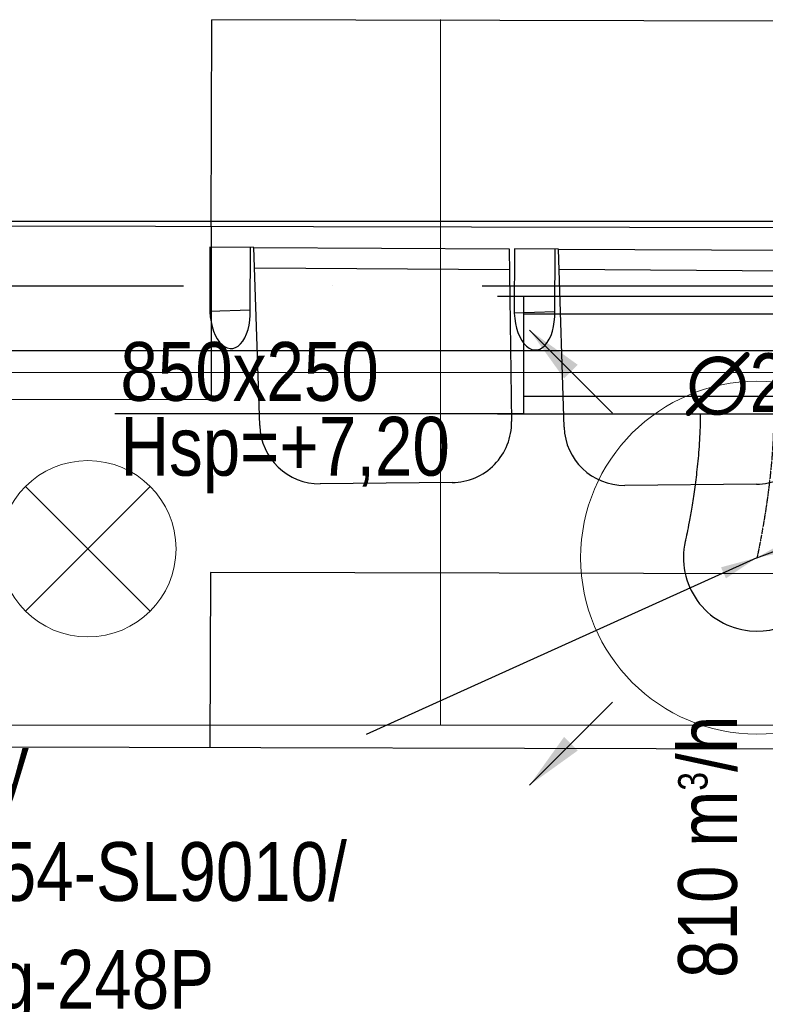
# Model space of a CAD drawing. Header units: millimetres. Extents: x -32221 to 212500, y 31663 to 93766.
# Tile 72 of 256: x 17334 to 18603, y 51638 to 53313. Entities that reach past the tile are written whole.
import ezdxf

# ---------------------------------------------------------------- set-up
doc = ezdxf.new("R2010")
doc.units = ezdxf.units.MM
doc.linetypes.add('DASHDOT', pattern=[1, 0.5, -0.25, 0, -0.25])
doc.linetypes.add('DASHDOTX2', pattern=[50.8, 25.4, -12.7, 0, -12.7])
doc.layers.get('0').update_dxf_attribs({"color": 251})
for name, color, linetype in [('FLUID-N', 251, 'Continuous'), ('FLUID-N-100-ARRGR', 251, 'Continuous'), ('FLUID-N-100-INF', 251, 'Continuous'), ('FLUID-N-100-NUM', 251, 'Continuous'), ('FLUID-N-SYM', 251, 'Continuous'), ('FLUID-W-100-DIM', 251, 'Continuous'), ('osie', 251, 'Continuous'), ('Sciany', 251, 'Continuous'), ('Wyposazenie', 251, 'Continuous')]:
    doc.layers.add(name, color=color, linetype=linetype)
for name, color, linetype, lineweight in [('kasetony', 251, 'Continuous', 5), ('lampy', 251, 'Continuous', 9), ('Nawiewniki', 251, 'Continuous', 20)]:
    doc.layers.add(name, color=color, linetype=linetype, lineweight=lineweight)
doc.styles.add('FDBES', font='simplex.shx')
doc.styles.get("Standard").update_dxf_attribs({"font": 'ARIALN.TTF'})
doc.linetypes.add('ZIGZAG', pattern='A,0.0001,-0.2,[131,ltypeshp.shx,S=0.2,R=0,X=-0.2,Y=0],-0.4,[131,ltypeshp.shx,S=0.2,R=180,X=0.2,Y=0],-0.2', length=0.8001)
doc.dimstyles.new('FDBES', dxfattribs={"dimscale": 50, "dimtxt": 4, "dimasz": 2.5, "dimexe": 0.8, "dimexo": 2, "dimgap": 1, "dimtad": 1, "dimdsep": 46, "dimtxsty": 'FDBES', "dimcen": 2.5, "dimclrd": 4, "dimclre": 5, "dimadec": 0, "dimazin": 0, "dimtfac": 1, "dimtmove": 0, "dimatfit": 3, "dimfxl": 1, "dimarcsym": 0})

# ---------------------------------------------------------------- blocks, each defined once
blk = doc.blocks.new('*U375')
at = {"color": 14, "linetype": 'Continuous', "lineweight": -2}
for p, q in [((-100, -470), (-100, 470)), ((100, -470), (100, 470))]:
    blk.add_line(p, q, dxfattribs=at)
at = {"color": 0, "linetype": 'ByBlock', "lineweight": -2}
for p, q in [((-100, 425), (100, 425)), ((-100, -425), (100, -425))]:
    blk.add_line(p, q, dxfattribs=at)
at = {"color": 5, "linetype": 'Continuous', "lineweight": -3}
for p, q in [((-70, -425), (-70, 425)), ((70, -425), (70, 425))]:
    blk.add_line(p, q, dxfattribs=at)
blk = doc.blocks.new('*U376')
at = {"color": 14, "linetype": 'Continuous', "lineweight": -2}
for p, q in [((-50, 125), (-50, 0)), ((-50, 0), (-50, -125))]:
    blk.add_line(p, q, dxfattribs=at)
at = {"layer": 'FLUID-N-SYM', "color": 2, "linetype": 'DASHDOT', "lineweight": -3}
blk.add_line((-50, 0), (50, 0), dxfattribs=at)
blk = doc.blocks.new('*U389')
at = {"color": 14, "linetype": 'Continuous', "lineweight": -2}
for p, q in [((0, 244.6, -96.5), (0, 244.6, 28.5)), ((0, 244.6, 28.5), (0, 244.6, 153.5))]:
    blk.add_line(p, q, dxfattribs=at)
at = {"color": 14, "linetype": 'Continuous', "lineweight": -2, "extrusion": (-1, -8.97163e-18, -1.44104e-16)}
blk.add_ellipse((0, 0), major_axis=(0, 27.6, -121.9), ratio=1, start_param=0, end_param=1.690905, dxfattribs=at)
at = {"color": 14, "linetype": 'Continuous', "lineweight": -2, "extrusion": (-1, -1.81765e-16, -2.02435e-16)}
blk.add_ellipse((0, 0), major_axis=(0, -124.3, -12.8), ratio=1, start_param=0, end_param=1.450688, dxfattribs=at)
at = {"color": 20, "linetype": 'ZIGZAG', "lineweight": -2, "ltscale": 50}
for points, knots in [([(0, 244.6, 153.5), (0, 236, 153.4), (0, 218.7, 153.3), (0, 184.7, 151.9), (0, 144, 148.9), (0, 99.8, 143.9), (0, 60.5, 138.3), (0, 26.3, 132.6), (0, -1.8, 127.3), (0, -18.1, 124), (0, -25.8, 122.3), (0, -27.1, 122), (0, -27.6, 121.9)], [0, 0, 0, 0, 25.899921, 51.799843, 103.599686, 155.399528, 207.199371, 258.999214, 310.799057, 362.5989, 388.498821, 414.398743, 414.398743, 414.398743, 414.398743]), ([(0, 244.6, -96.5), (0, 237, -96.6), (0, 221.7, -96.7), (0, 192.3, -98.1), (0, 158.6, -100.9), (0, 123.2, -105.2), (0, 92.4, -109.8), (0, 65.9, -114.3), (0, 44.9, -118.3), (0, 33.4, -120.7), (0, 28.2, -121.8), (0, 27.7, -121.9), (0, 27.5, -121.9)], [0, 0, 0, 0, 22.864781, 45.729562, 91.459124, 137.188687, 182.918249, 228.647811, 274.377373, 320.106935, 342.971716, 365.836497, 365.836497, 365.836497, 365.836497])]:
    blk.add_open_spline(points, degree=3, knots=knots, dxfattribs=at)
at = {"layer": 'FLUID-N-SYM', "color": 2, "linetype": 'DASHDOT', "lineweight": -3}
blk.add_open_spline([(0, 244.6, 28.5), (0, 181, 28.5), (0, 60.8, 13.8), (0, 0), (0, 0)], degree=3, knots=[0, 0, 0, 0, 190.902154, 383.249977, 383.249977, 383.249977, 383.249977], dxfattribs=at)
blk = doc.blocks.new('*U31')
at = {"color": 0, "insert": (-1385.1, -626.2), "char_height": 100, "width": 1600, "attachment_point": 5, "line_spacing_factor": 1.1}
blk.add_mtext('Smay\\PNS8-R1-Z-625-54-SL9010/ SRt-s-300-g-248P\\P625', dxfattribs=at)
blk.add_mtext('Smay\\PNS8-R1-Z-625-54-SL9010/ SRt-s-300-g-248P\\P625', dxfattribs=at)
blk.add_mtext('Smay\\PNS8-R1-Z-625-54-SL9010/ SRt-s-300-g-248P\\P625', dxfattribs=at)
blk.add_mtext('Smay\\PNS8-R1-Z-625-54-SL9010/ SRt-s-300-g-248P\\P625', dxfattribs=at)
blk.add_mtext('Smay\\PNS8-R1-Z-625-54-SL9010/ SRt-s-300-g-248P\\P625', dxfattribs=at)
blk.add_mtext('Smay\\PNS8-R1-Z-625-54-SL9010/ SRt-s-300-g-248P\\P625', dxfattribs=at)
blk.add_mtext('Smay\\PNS8-R1-Z-625-54-SL9010/ SRt-s-300-g-248P\\P625', dxfattribs=at)
blk.add_mtext('Smay\\PNS8-R1-Z-625-54-SL9010/ SRt-s-300-g-248P\\P625', dxfattribs=at)
blk.add_mtext('Smay\\PNS8-R1-Z-625-54-SL9010/ SRt-s-300-g-248P\\P625', dxfattribs=at)
blk.add_mtext('Smay\\PNS8-R1-Z-625-54-SL9010/ SRt-s-300-g-248P\\P625', dxfattribs=at)
blk.add_mtext('Smay\\PNS8-R1-Z-625-54-SL9010/ SRt-s-300-g-248P\\P625', dxfattribs=at)
blk.add_mtext('Smay\\PNS8-R1-Z-625-54-SL9010/ SRt-s-300-g-248P\\P625', dxfattribs=at)
blk.add_mtext('Smay\\PNS8-R1-Z-625-54-SL9010/ SRt-s-300-g-248P\\P625', dxfattribs=at)
blk.add_mtext('Smay\\PNS8-R1-Z-625-54-SL9010/ SRt-s-300-g-248P\\P625', dxfattribs=at)
blk.add_mtext('Smay\\PNS8-R1-Z-625-54-SL9010/ SRt-s-300-g-248P\\P625', dxfattribs=at)
blk.add_mtext('Smay\\PNS8-R1-Z-625-54-SL9010/ SRt-s-300-g-248P\\P625', dxfattribs=at)
blk.add_mtext('Smay\\PNS8-R1-Z-625-54-SL9010/ SRt-s-300-g-248P\\P625', dxfattribs=at)
blk.add_mtext('Smay\\PNS8-R1-Z-625-54-SL9010/ SRt-s-300-g-248P\\P625', dxfattribs=at)
blk.add_mtext('Smay\\PNS8-R1-Z-625-54-SL9010/ SRt-s-300-g-248P\\P625', dxfattribs=at)
blk.add_mtext('Smay\\PNS8-R1-Z-625-54-SL9010/ SRt-s-300-g-248P\\P625', dxfattribs=at)
blk.add_mtext('Smay\\PNS8-R1-Z-625-54-SL9010/ SRt-s-300-g-248P\\P625', dxfattribs=at)
blk.add_mtext('Smay\\PNS8-R1-Z-625-54-SL9010/ SRt-s-300-g-248P\\P625', dxfattribs=at)
blk.add_mtext('Smay\\PNS8-R1-Z-625-54-SL9010/ SRt-s-300-g-248P\\P625', dxfattribs=at)
blk.add_mtext('Smay\\PNS8-R1-Z-625-54-SL9010/ SRt-s-300-g-248P\\P625', dxfattribs=at)
blk.add_mtext('Smay\\PNS8-R1-Z-625-54-SL9010/ SRt-s-300-g-248P\\P625', dxfattribs=at)
blk.add_mtext('Smay\\PNS8-R1-Z-625-54-SL9010/ SRt-s-300-g-248P\\P625', dxfattribs=at)
blk.add_mtext('Smay\\PNS8-R1-Z-625-54-SL9010/ SRt-s-300-g-248P\\P625', dxfattribs=at)
blk.add_mtext('Smay\\PNS8-R1-Z-625-54-SL9010/ SRt-s-300-g-248P\\P625', dxfattribs=at)
blk.add_mtext('Smay\\PNS8-R1-Z-625-54-SL9010/ SRt-s-300-g-248P\\P625', dxfattribs=at)
blk.add_mtext('Smay\\PNS8-R1-Z-625-54-SL9010/ SRt-s-300-g-248P\\P625', dxfattribs=at)
blk.add_mtext('Smay\\PNS8-R1-Z-625-54-SL9010/ SRt-s-300-g-248P\\P625', dxfattribs=at)
blk.add_mtext('Smay\\PNS8-R1-Z-625-54-SL9010/ SRt-s-300-g-248P\\P625', dxfattribs=at)
blk.add_mtext('Smay\\PNS8-R1-Z-625-54-SL9010/ SRt-s-300-g-248P\\P625', dxfattribs=at)
blk.add_mtext('Smay\\PNS8-R1-Z-625-54-SL9010/ SRt-s-300-g-248P\\P625', dxfattribs=at)
blk.add_mtext('Smay\\PNS8-R1-Z-625-54-SL9010/ SRt-s-300-g-248P\\P625', dxfattribs=at)
blk.add_mtext('Smay\\PNS8-R1-Z-625-54-SL9010/ SRt-s-300-g-248P\\P625', dxfattribs=at)
blk.add_mtext('Smay\\PNS8-R1-Z-625-54-SL9010/ SRt-s-300-g-248P\\P625', dxfattribs=at)
blk.add_mtext('Smay\\PNS8-R1-Z-625-54-SL9010/ SRt-s-300-g-248P\\P625', dxfattribs=at)
blk.add_mtext('Smay\\PNS8-R1-Z-625-54-SL9010/ SRt-s-300-g-248P\\P625', dxfattribs=at)
blk.add_mtext('Smay\\PNS8-R1-Z-625-54-SL9010/ SRt-s-300-g-248P\\P625', dxfattribs=at)
blk.add_mtext('Smay\\PNS8-R1-Z-625-54-SL9010/ SRt-s-300-g-248P\\P625', dxfattribs=at)
blk.add_mtext('Smay\\PNS8-R1-Z-625-54-SL9010/ SRt-s-300-g-248P\\P625', dxfattribs=at)
blk.add_mtext('Smay\\PNS8-R1-Z-625-54-SL9010/ SRt-s-300-g-248P\\P625', dxfattribs=at)
blk.add_mtext('Smay\\PNS8-R1-Z-625-54-SL9010/ SRt-s-300-g-248P\\P625', dxfattribs=at)
blk.add_mtext('Smay\\PNS8-R1-Z-625-54-SL9010/ SRt-s-300-g-248P\\P625', dxfattribs=at)
blk.add_mtext('Smay\\PNS8-R1-Z-625-54-SL9010/ SRt-s-300-g-248P\\P625', dxfattribs=at)
blk.add_mtext('Smay\\PNS8-R1-Z-625-54-SL9010/ SRt-s-300-g-248P\\P625', dxfattribs=at)
blk.add_mtext('Smay\\PNS8-R1-Z-625-54-SL9010/ SRt-s-300-g-248P\\P625', dxfattribs=at)
blk.add_mtext('Smay\\PNS8-R1-Z-625-54-SL9010/ SRt-s-300-g-248P\\P625', dxfattribs=at)
blk.add_mtext('Smay\\PNS8-R1-Z-625-54-SL9010/ SRt-s-300-g-248P\\P625', dxfattribs=at)
blk.add_mtext('Smay\\PNS8-R1-Z-625-54-SL9010/ SRt-s-300-g-248P\\P625', dxfattribs=at)
blk.add_mtext('Smay\\PNS8-R1-Z-625-54-SL9010/ SRt-s-300-g-248P\\P625', dxfattribs=at)
blk.add_mtext('Smay\\PNS8-R1-Z-625-54-SL9010/ SRt-s-300-g-248P\\P625', dxfattribs=at)
blk.add_mtext('Smay\\PNS8-R1-Z-625-54-SL9010/ SRt-s-300-g-248P\\P625', dxfattribs=at)
blk.add_mtext('Smay\\PNS8-R1-Z-625-54-SL9010/ SRt-s-300-g-248P\\P625', dxfattribs=at)
blk.add_mtext('Smay\\PNS8-R1-Z-625-54-SL9010/ SRt-s-300-g-248P\\P625', dxfattribs=at)
at = {"color": 0}
blk.add_leader([(0, 0), (-664.7, -300.5)], dimstyle='FDBES', override={"dimscale": 25, "dimclrd": 0, "dimclre": 0}, dxfattribs=at)
blk.add_leader([(0, 0), (-664.7, -300.5)], dimstyle='FDBES', override={"dimscale": 25, "dimclrd": 0, "dimclre": 0}, dxfattribs=at)
blk.add_leader([(0, 0), (-664.7, -300.5)], dimstyle='FDBES', override={"dimscale": 25, "dimclrd": 0, "dimclre": 0}, dxfattribs=at)
blk.add_leader([(0, 0), (-664.7, -300.5)], dimstyle='FDBES', override={"dimscale": 25, "dimclrd": 0, "dimclre": 0}, dxfattribs=at)
blk.add_leader([(0, 0), (-664.7, -300.5)], dimstyle='FDBES', override={"dimscale": 25, "dimclrd": 0, "dimclre": 0}, dxfattribs=at)
blk.add_leader([(0, 0), (-664.7, -300.5)], dimstyle='FDBES', override={"dimscale": 25, "dimclrd": 0, "dimclre": 0}, dxfattribs=at)
blk.add_leader([(0, 0), (-664.7, -300.5)], dimstyle='FDBES', override={"dimscale": 25, "dimclrd": 0, "dimclre": 0}, dxfattribs=at)
blk.add_leader([(0, 0), (-664.7, -300.5)], dimstyle='FDBES', override={"dimscale": 25, "dimclrd": 0, "dimclre": 0}, dxfattribs=at)
blk.add_leader([(0, 0), (-664.7, -300.5)], dimstyle='FDBES', override={"dimscale": 25, "dimclrd": 0, "dimclre": 0}, dxfattribs=at)
blk.add_leader([(0, 0), (-664.7, -300.5)], dimstyle='FDBES', override={"dimscale": 25, "dimclrd": 0, "dimclre": 0}, dxfattribs=at)
blk.add_leader([(0, 0), (-664.7, -300.5)], dimstyle='FDBES', override={"dimscale": 25, "dimclrd": 0, "dimclre": 0}, dxfattribs=at)
blk.add_leader([(0, 0), (-664.7, -300.5)], dimstyle='FDBES', override={"dimscale": 25, "dimclrd": 0, "dimclre": 0}, dxfattribs=at)
blk.add_leader([(0, 0), (-664.7, -300.5)], dimstyle='FDBES', override={"dimscale": 25, "dimclrd": 0, "dimclre": 0}, dxfattribs=at)
blk.add_leader([(0, 0), (-664.7, -300.5)], dimstyle='FDBES', override={"dimscale": 25, "dimclrd": 0, "dimclre": 0}, dxfattribs=at)
blk.add_leader([(0, 0), (-664.7, -300.5)], dimstyle='FDBES', override={"dimscale": 25, "dimclrd": 0, "dimclre": 0}, dxfattribs=at)
blk.add_leader([(0, 0), (-664.7, -300.5)], dimstyle='FDBES', override={"dimscale": 25, "dimclrd": 0, "dimclre": 0}, dxfattribs=at)
blk.add_leader([(0, 0), (-664.7, -300.5)], dimstyle='FDBES', override={"dimscale": 25, "dimclrd": 0, "dimclre": 0}, dxfattribs=at)
blk.add_leader([(0, 0), (-664.7, -300.5)], dimstyle='FDBES', override={"dimscale": 25, "dimclrd": 0, "dimclre": 0}, dxfattribs=at)
blk.add_leader([(0, 0), (-664.7, -300.5)], dimstyle='FDBES', override={"dimscale": 25, "dimclrd": 0, "dimclre": 0}, dxfattribs=at)
blk.add_leader([(0, 0), (-664.7, -300.5)], dimstyle='FDBES', override={"dimscale": 25, "dimclrd": 0, "dimclre": 0}, dxfattribs=at)
blk.add_leader([(0, 0), (-664.7, -300.5)], dimstyle='FDBES', override={"dimscale": 25, "dimclrd": 0, "dimclre": 0}, dxfattribs=at)
blk.add_leader([(0, 0), (-664.7, -300.5)], dimstyle='FDBES', override={"dimscale": 25, "dimclrd": 0, "dimclre": 0}, dxfattribs=at)
blk.add_leader([(0, 0), (-664.7, -300.5)], dimstyle='FDBES', override={"dimscale": 25, "dimclrd": 0, "dimclre": 0}, dxfattribs=at)
blk.add_leader([(0, 0), (-664.7, -300.5)], dimstyle='FDBES', override={"dimscale": 25, "dimclrd": 0, "dimclre": 0}, dxfattribs=at)
blk.add_leader([(0, 0), (-664.7, -300.5)], dimstyle='FDBES', override={"dimscale": 25, "dimclrd": 0, "dimclre": 0}, dxfattribs=at)
blk.add_leader([(0, 0), (-664.7, -300.5)], dimstyle='FDBES', override={"dimscale": 25, "dimclrd": 0, "dimclre": 0}, dxfattribs=at)
blk.add_leader([(0, 0), (-664.7, -300.5)], dimstyle='FDBES', override={"dimscale": 25, "dimclrd": 0, "dimclre": 0}, dxfattribs=at)
blk.add_leader([(0, 0), (-664.7, -300.5)], dimstyle='FDBES', override={"dimscale": 25, "dimclrd": 0, "dimclre": 0}, dxfattribs=at)
blk.add_leader([(0, 0), (-664.7, -300.5)], dimstyle='FDBES', override={"dimscale": 25, "dimclrd": 0, "dimclre": 0}, dxfattribs=at)
blk.add_leader([(0, 0), (-664.7, -300.5)], dimstyle='FDBES', override={"dimscale": 25, "dimclrd": 0, "dimclre": 0}, dxfattribs=at)
blk.add_leader([(0, 0), (-664.7, -300.5)], dimstyle='FDBES', override={"dimscale": 25, "dimclrd": 0, "dimclre": 0}, dxfattribs=at)
blk.add_leader([(0, 0), (-664.7, -300.5)], dimstyle='FDBES', override={"dimscale": 25, "dimclrd": 0, "dimclre": 0}, dxfattribs=at)
blk.add_leader([(0, 0), (-664.7, -300.5)], dimstyle='FDBES', override={"dimscale": 25, "dimclrd": 0, "dimclre": 0}, dxfattribs=at)
blk.add_leader([(0, 0), (-664.7, -300.5)], dimstyle='FDBES', override={"dimscale": 25, "dimclrd": 0, "dimclre": 0}, dxfattribs=at)
blk.add_leader([(0, 0), (-664.7, -300.5)], dimstyle='FDBES', override={"dimscale": 25, "dimclrd": 0, "dimclre": 0}, dxfattribs=at)
blk.add_leader([(0, 0), (-664.7, -300.5)], dimstyle='FDBES', override={"dimscale": 25, "dimclrd": 0, "dimclre": 0}, dxfattribs=at)
blk.add_leader([(0, 0), (-664.7, -300.5)], dimstyle='FDBES', override={"dimscale": 25, "dimclrd": 0, "dimclre": 0}, dxfattribs=at)
blk.add_leader([(0, 0), (-664.7, -300.5)], dimstyle='FDBES', override={"dimscale": 25, "dimclrd": 0, "dimclre": 0}, dxfattribs=at)
blk.add_leader([(0, 0), (-664.7, -300.5)], dimstyle='FDBES', override={"dimscale": 25, "dimclrd": 0, "dimclre": 0}, dxfattribs=at)
blk.add_leader([(0, 0), (-664.7, -300.5)], dimstyle='FDBES', override={"dimscale": 25, "dimclrd": 0, "dimclre": 0}, dxfattribs=at)
blk.add_leader([(0, 0), (-664.7, -300.5)], dimstyle='FDBES', override={"dimscale": 25, "dimclrd": 0, "dimclre": 0}, dxfattribs=at)
blk.add_leader([(0, 0), (-664.7, -300.5)], dimstyle='FDBES', override={"dimscale": 25, "dimclrd": 0, "dimclre": 0}, dxfattribs=at)
blk.add_leader([(0, 0), (-664.7, -300.5)], dimstyle='FDBES', override={"dimscale": 25, "dimclrd": 0, "dimclre": 0}, dxfattribs=at)
blk.add_leader([(0, 0), (-664.7, -300.5)], dimstyle='FDBES', override={"dimscale": 25, "dimclrd": 0, "dimclre": 0}, dxfattribs=at)
blk.add_leader([(0, 0), (-664.7, -300.5)], dimstyle='FDBES', override={"dimscale": 25, "dimclrd": 0, "dimclre": 0}, dxfattribs=at)
blk.add_leader([(0, 0), (-664.7, -300.5)], dimstyle='FDBES', override={"dimscale": 25, "dimclrd": 0, "dimclre": 0}, dxfattribs=at)
blk.add_leader([(0, 0), (-664.7, -300.5)], dimstyle='FDBES', override={"dimscale": 25, "dimclrd": 0, "dimclre": 0}, dxfattribs=at)
blk.add_leader([(0, 0), (-664.7, -300.5)], dimstyle='FDBES', override={"dimscale": 25, "dimclrd": 0, "dimclre": 0}, dxfattribs=at)
blk.add_leader([(0, 0), (-664.7, -300.5)], dimstyle='FDBES', override={"dimscale": 25, "dimclrd": 0, "dimclre": 0}, dxfattribs=at)
blk.add_leader([(0, 0), (-664.7, -300.5)], dimstyle='FDBES', override={"dimscale": 25, "dimclrd": 0, "dimclre": 0}, dxfattribs=at)
blk.add_leader([(0, 0), (-664.7, -300.5)], dimstyle='FDBES', override={"dimscale": 25, "dimclrd": 0, "dimclre": 0}, dxfattribs=at)
blk.add_leader([(0, 0), (-664.7, -300.5)], dimstyle='FDBES', override={"dimscale": 25, "dimclrd": 0, "dimclre": 0}, dxfattribs=at)
blk.add_leader([(0, 0), (-664.7, -300.5)], dimstyle='FDBES', override={"dimscale": 25, "dimclrd": 0, "dimclre": 0}, dxfattribs=at)
blk.add_leader([(0, 0), (-664.7, -300.5)], dimstyle='FDBES', override={"dimscale": 25, "dimclrd": 0, "dimclre": 0}, dxfattribs=at)
blk.add_leader([(0, 0), (-664.7, -300.5)], dimstyle='FDBES', override={"dimscale": 25, "dimclrd": 0, "dimclre": 0}, dxfattribs=at)
blk.add_leader([(0, 0), (-664.7, -300.5)], dimstyle='FDBES', override={"dimscale": 25, "dimclrd": 0, "dimclre": 0}, dxfattribs=at)
blk = doc.blocks.new('*U69')
at = {"color": 6}
blk.add_line((922.3, 255.9), (687.5, 255.9), dxfattribs=at)
blk.add_line((922.3, 255.9), (687.5, 255.9), dxfattribs=at)
blk.add_line((922.3, 255.9), (687.5, 255.9), dxfattribs=at)
blk.add_line((922.3, 255.9), (687.5, 255.9), dxfattribs=at)
blk.add_line((922.3, 255.9), (687.5, 255.9), dxfattribs=at)
blk.add_line((922.3, 255.9), (687.5, 255.9), dxfattribs=at)
blk.add_line((922.3, 255.9), (687.5, 255.9), dxfattribs=at)
blk.add_line((922.3, 255.9), (687.5, 255.9), dxfattribs=at)
blk.add_line((922.3, 255.9), (687.5, 255.9), dxfattribs=at)
blk.add_line((922.3, 255.9), (687.5, 255.9), dxfattribs=at)
blk.add_line((922.3, 255.9), (687.5, 255.9), dxfattribs=at)
blk.add_line((922.3, 255.9), (687.5, 255.9), dxfattribs=at)
blk.add_line((922.3, 255.9), (687.5, 255.9), dxfattribs=at)
blk.add_line((922.3, 255.9), (687.5, 255.9), dxfattribs=at)
blk.add_line((922.3, 255.9), (687.5, 255.9), dxfattribs=at)
blk.add_line((922.3, 255.9), (687.5, 255.9), dxfattribs=at)
blk.add_line((922.3, 255.9), (687.5, 255.9), dxfattribs=at)
blk.add_line((922.3, 255.9), (687.5, 255.9), dxfattribs=at)
blk.add_line((922.3, 255.9), (687.5, 255.9), dxfattribs=at)
blk.add_line((922.3, 255.9), (687.5, 255.9), dxfattribs=at)
blk.add_line((922.3, 255.9), (687.5, 255.9), dxfattribs=at)
blk.add_line((922.3, 255.9), (687.5, 255.9), dxfattribs=at)
blk.add_line((922.3, 255.9), (687.5, 255.9), dxfattribs=at)
blk.add_line((922.3, 255.9), (687.5, 255.9), dxfattribs=at)
blk.add_line((922.3, 255.9), (687.5, 255.9), dxfattribs=at)
blk.add_line((922.3, 255.9), (687.5, 255.9), dxfattribs=at)
blk.add_line((922.3, 255.9), (687.5, 255.9), dxfattribs=at)
blk.add_line((922.3, 255.9), (687.5, 255.9), dxfattribs=at)
blk.add_line((922.3, 255.9), (687.5, 255.9), dxfattribs=at)
blk.add_line((922.3, 255.9), (687.5, 255.9), dxfattribs=at)
blk.add_line((922.3, 255.9), (687.5, 255.9), dxfattribs=at)
blk.add_line((922.3, 255.9), (687.5, 255.9), dxfattribs=at)
blk.add_line((922.3, 255.9), (687.5, 255.9), dxfattribs=at)
blk.add_line((922.3, 255.9), (687.5, 255.9), dxfattribs=at)
blk.add_line((922.3, 255.9), (687.5, 255.9), dxfattribs=at)
blk.add_line((922.3, 255.9), (687.5, 255.9), dxfattribs=at)
blk.add_line((922.3, 255.9), (687.5, 255.9), dxfattribs=at)
blk.add_line((922.3, 255.9), (687.5, 255.9), dxfattribs=at)
blk.add_line((922.3, 255.9), (687.5, 255.9), dxfattribs=at)
blk.add_line((922.3, 255.9), (687.5, 255.9), dxfattribs=at)
blk.add_line((922.3, 255.9), (687.5, 255.9), dxfattribs=at)
blk.add_line((922.3, 255.9), (687.5, 255.9), dxfattribs=at)
blk.add_line((922.3, 255.9), (687.5, 255.9), dxfattribs=at)
blk.add_line((922.3, 255.9), (687.5, 255.9), dxfattribs=at)
blk.add_line((922.3, 255.9), (687.5, 255.9), dxfattribs=at)
blk.add_line((922.3, 255.9), (687.5, 255.9), dxfattribs=at)
blk.add_line((922.3, 255.9), (687.5, 255.9), dxfattribs=at)
blk.add_line((922.3, 255.9), (687.5, 255.9), dxfattribs=at)
blk.add_line((922.3, 255.9), (687.5, 255.9), dxfattribs=at)
blk.add_line((922.3, 255.9), (687.5, 255.9), dxfattribs=at)
blk.add_line((922.3, 255.9), (687.5, 255.9), dxfattribs=at)
at = {"color": 0, "insert": (804.9, 255.9), "char_height": 100, "attachment_point": 5}
blk.add_mtext('N-1\\P ', dxfattribs=at)
blk.add_mtext('N-1\\P ', dxfattribs=at)
blk.add_mtext('N-1\\P ', dxfattribs=at)
blk.add_mtext('N-1\\P ', dxfattribs=at)
blk.add_mtext('N-1\\P ', dxfattribs=at)
blk.add_mtext('N-1\\P ', dxfattribs=at)
blk.add_mtext('N-1\\P ', dxfattribs=at)
blk.add_mtext('N-1\\P ', dxfattribs=at)
blk.add_mtext('N-1\\P ', dxfattribs=at)
blk.add_mtext('N-1\\P ', dxfattribs=at)
blk.add_mtext('N-1\\P ', dxfattribs=at)
blk.add_mtext('N-1\\P ', dxfattribs=at)
blk.add_mtext('N-1\\P ', dxfattribs=at)
blk.add_mtext('N-1\\P ', dxfattribs=at)
blk.add_mtext('N-1\\P ', dxfattribs=at)
blk.add_mtext('N-1\\P ', dxfattribs=at)
blk.add_mtext('N-1\\P ', dxfattribs=at)
blk.add_mtext('N-1\\P ', dxfattribs=at)
blk.add_mtext('N-1\\P ', dxfattribs=at)
blk.add_mtext('N-1\\P ', dxfattribs=at)
blk.add_mtext('N-1\\P ', dxfattribs=at)
blk.add_mtext('N-1\\P ', dxfattribs=at)
blk.add_mtext('N-1\\P ', dxfattribs=at)
blk.add_mtext('N-1\\P ', dxfattribs=at)
blk.add_mtext('N-1\\P ', dxfattribs=at)
blk.add_mtext('N-1\\P ', dxfattribs=at)
blk.add_mtext('N-1\\P ', dxfattribs=at)
blk.add_mtext('N-1\\P ', dxfattribs=at)
blk.add_mtext('N-1\\P ', dxfattribs=at)
blk.add_mtext('N-1\\P ', dxfattribs=at)
blk.add_mtext('N-1\\P ', dxfattribs=at)
blk.add_mtext('N-1\\P ', dxfattribs=at)
blk.add_mtext('N-1\\P ', dxfattribs=at)
blk.add_mtext('N-1\\P ', dxfattribs=at)
blk.add_mtext('N-1\\P ', dxfattribs=at)
blk.add_mtext('N-1\\P ', dxfattribs=at)
blk.add_mtext('N-1\\P ', dxfattribs=at)
blk.add_mtext('N-1\\P ', dxfattribs=at)
blk.add_mtext('N-1\\P ', dxfattribs=at)
blk.add_mtext('N-1\\P ', dxfattribs=at)
blk.add_mtext('N-1\\P ', dxfattribs=at)
blk.add_mtext('N-1\\P ', dxfattribs=at)
blk.add_mtext('N-1\\P ', dxfattribs=at)
blk.add_mtext('N-1\\P ', dxfattribs=at)
blk.add_mtext('N-1\\P ', dxfattribs=at)
blk.add_mtext('N-1\\P ', dxfattribs=at)
blk.add_mtext('N-1\\P ', dxfattribs=at)
blk.add_mtext('N-1\\P ', dxfattribs=at)
blk.add_mtext('N-1\\P ', dxfattribs=at)
blk.add_mtext('N-1\\P ', dxfattribs=at)
blk.add_mtext('N-1\\P ', dxfattribs=at)
blk.add_leader([(0, 0), (687.5, 255.9)], dimstyle='FDBES', override={"dimscale": 25, "dimclrd": 256, "dimclre": 256})
blk.add_leader([(0, 0), (687.5, 255.9)], dimstyle='FDBES', override={"dimscale": 25, "dimclrd": 256, "dimclre": 256})
blk.add_leader([(0, 0), (687.5, 255.9)], dimstyle='FDBES', override={"dimscale": 25, "dimclrd": 256, "dimclre": 256})
blk.add_leader([(0, 0), (687.5, 255.9)], dimstyle='FDBES', override={"dimscale": 25, "dimclrd": 256, "dimclre": 256})
blk.add_leader([(0, 0), (687.5, 255.9)], dimstyle='FDBES', override={"dimscale": 25, "dimclrd": 256, "dimclre": 256})
blk.add_leader([(0, 0), (687.5, 255.9)], dimstyle='FDBES', override={"dimscale": 25, "dimclrd": 256, "dimclre": 256})
blk.add_leader([(0, 0), (687.5, 255.9)], dimstyle='FDBES', override={"dimscale": 25, "dimclrd": 256, "dimclre": 256})
blk.add_leader([(0, 0), (687.5, 255.9)], dimstyle='FDBES', override={"dimscale": 25, "dimclrd": 256, "dimclre": 256})
blk.add_leader([(0, 0), (687.5, 255.9)], dimstyle='FDBES', override={"dimscale": 25, "dimclrd": 256, "dimclre": 256})
blk.add_leader([(0, 0), (687.5, 255.9)], dimstyle='FDBES', override={"dimscale": 25, "dimclrd": 256, "dimclre": 256})
blk.add_leader([(0, 0), (687.5, 255.9)], dimstyle='FDBES', override={"dimscale": 25, "dimclrd": 256, "dimclre": 256})
blk.add_leader([(0, 0), (687.5, 255.9)], dimstyle='FDBES', override={"dimscale": 25, "dimclrd": 256, "dimclre": 256})
blk.add_leader([(0, 0), (687.5, 255.9)], dimstyle='FDBES', override={"dimscale": 25, "dimclrd": 256, "dimclre": 256})
blk.add_leader([(0, 0), (687.5, 255.9)], dimstyle='FDBES', override={"dimscale": 25, "dimclrd": 256, "dimclre": 256})
blk.add_leader([(0, 0), (687.5, 255.9)], dimstyle='FDBES', override={"dimscale": 25, "dimclrd": 256, "dimclre": 256})
blk.add_leader([(0, 0), (687.5, 255.9)], dimstyle='FDBES', override={"dimscale": 25, "dimclrd": 256, "dimclre": 256})
blk.add_leader([(0, 0), (687.5, 255.9)], dimstyle='FDBES', override={"dimscale": 25, "dimclrd": 256, "dimclre": 256})
blk.add_leader([(0, 0), (687.5, 255.9)], dimstyle='FDBES', override={"dimscale": 25, "dimclrd": 256, "dimclre": 256})
blk.add_leader([(0, 0), (687.5, 255.9)], dimstyle='FDBES', override={"dimscale": 25, "dimclrd": 256, "dimclre": 256})
blk.add_leader([(0, 0), (687.5, 255.9)], dimstyle='FDBES', override={"dimscale": 25, "dimclrd": 256, "dimclre": 256})
blk.add_leader([(0, 0), (687.5, 255.9)], dimstyle='FDBES', override={"dimscale": 25, "dimclrd": 256, "dimclre": 256})
blk.add_leader([(0, 0), (687.5, 255.9)], dimstyle='FDBES', override={"dimscale": 25, "dimclrd": 256, "dimclre": 256})
blk.add_leader([(0, 0), (687.5, 255.9)], dimstyle='FDBES', override={"dimscale": 25, "dimclrd": 256, "dimclre": 256})
blk.add_leader([(0, 0), (687.5, 255.9)], dimstyle='FDBES', override={"dimscale": 25, "dimclrd": 256, "dimclre": 256})
blk.add_leader([(0, 0), (687.5, 255.9)], dimstyle='FDBES', override={"dimscale": 25, "dimclrd": 256, "dimclre": 256})
blk.add_leader([(0, 0), (687.5, 255.9)], dimstyle='FDBES', override={"dimscale": 25, "dimclrd": 256, "dimclre": 256})
blk.add_leader([(0, 0), (687.5, 255.9)], dimstyle='FDBES', override={"dimscale": 25, "dimclrd": 256, "dimclre": 256})
blk.add_leader([(0, 0), (687.5, 255.9)], dimstyle='FDBES', override={"dimscale": 25, "dimclrd": 256, "dimclre": 256})
blk.add_leader([(0, 0), (687.5, 255.9)], dimstyle='FDBES', override={"dimscale": 25, "dimclrd": 256, "dimclre": 256})
blk.add_leader([(0, 0), (687.5, 255.9)], dimstyle='FDBES', override={"dimscale": 25, "dimclrd": 256, "dimclre": 256})
blk.add_leader([(0, 0), (687.5, 255.9)], dimstyle='FDBES', override={"dimscale": 25, "dimclrd": 256, "dimclre": 256})
blk.add_leader([(0, 0), (687.5, 255.9)], dimstyle='FDBES', override={"dimscale": 25, "dimclrd": 256, "dimclre": 256})
blk.add_leader([(0, 0), (687.5, 255.9)], dimstyle='FDBES', override={"dimscale": 25, "dimclrd": 256, "dimclre": 256})
blk.add_leader([(0, 0), (687.5, 255.9)], dimstyle='FDBES', override={"dimscale": 25, "dimclrd": 256, "dimclre": 256})
blk.add_leader([(0, 0), (687.5, 255.9)], dimstyle='FDBES', override={"dimscale": 25, "dimclrd": 256, "dimclre": 256})
blk.add_leader([(0, 0), (687.5, 255.9)], dimstyle='FDBES', override={"dimscale": 25, "dimclrd": 256, "dimclre": 256})
blk.add_leader([(0, 0), (687.5, 255.9)], dimstyle='FDBES', override={"dimscale": 25, "dimclrd": 256, "dimclre": 256})
blk.add_leader([(0, 0), (687.5, 255.9)], dimstyle='FDBES', override={"dimscale": 25, "dimclrd": 256, "dimclre": 256})
blk.add_leader([(0, 0), (687.5, 255.9)], dimstyle='FDBES', override={"dimscale": 25, "dimclrd": 256, "dimclre": 256})
blk.add_leader([(0, 0), (687.5, 255.9)], dimstyle='FDBES', override={"dimscale": 25, "dimclrd": 256, "dimclre": 256})
blk.add_leader([(0, 0), (687.5, 255.9)], dimstyle='FDBES', override={"dimscale": 25, "dimclrd": 256, "dimclre": 256})
blk.add_leader([(0, 0), (687.5, 255.9)], dimstyle='FDBES', override={"dimscale": 25, "dimclrd": 256, "dimclre": 256})
blk.add_leader([(0, 0), (687.5, 255.9)], dimstyle='FDBES', override={"dimscale": 25, "dimclrd": 256, "dimclre": 256})
blk.add_leader([(0, 0), (687.5, 255.9)], dimstyle='FDBES', override={"dimscale": 25, "dimclrd": 256, "dimclre": 256})
blk.add_leader([(0, 0), (687.5, 255.9)], dimstyle='FDBES', override={"dimscale": 25, "dimclrd": 256, "dimclre": 256})
blk.add_leader([(0, 0), (687.5, 255.9)], dimstyle='FDBES', override={"dimscale": 25, "dimclrd": 256, "dimclre": 256})
blk.add_leader([(0, 0), (687.5, 255.9)], dimstyle='FDBES', override={"dimscale": 25, "dimclrd": 256, "dimclre": 256})
blk.add_leader([(0, 0), (687.5, 255.9)], dimstyle='FDBES', override={"dimscale": 25, "dimclrd": 256, "dimclre": 256})
blk.add_leader([(0, 0), (687.5, 255.9)], dimstyle='FDBES', override={"dimscale": 25, "dimclrd": 256, "dimclre": 256})
blk.add_leader([(0, 0), (687.5, 255.9)], dimstyle='FDBES', override={"dimscale": 25, "dimclrd": 256, "dimclre": 256})
blk.add_leader([(0, 0), (687.5, 255.9)], dimstyle='FDBES', override={"dimscale": 25, "dimclrd": 256, "dimclre": 256})
blk = doc.blocks.new('*U143')
at = {"color": 0}
blk.add_leader([(-141.4, 141.4), (0, 0)], dimstyle='FDBES', override={"dimscale": 40, "dimclrd": 0}, dxfattribs=at)
blk.add_leader([(-141.4, 141.4), (0, 0)], dimstyle='FDBES', override={"dimscale": 40, "dimclrd": 0}, dxfattribs=at)
blk.add_leader([(-141.4, 141.4), (0, 0)], dimstyle='FDBES', override={"dimscale": 40, "dimclrd": 0}, dxfattribs=at)
blk.add_leader([(-141.4, 141.4), (0, 0)], dimstyle='FDBES', override={"dimscale": 40, "dimclrd": 0}, dxfattribs=at)
blk.add_leader([(-141.4, 141.4), (0, 0)], dimstyle='FDBES', override={"dimscale": 40, "dimclrd": 0}, dxfattribs=at)
blk.add_leader([(-141.4, 141.4), (0, 0)], dimstyle='FDBES', override={"dimscale": 40, "dimclrd": 0}, dxfattribs=at)
blk.add_leader([(-141.4, 141.4), (0, 0)], dimstyle='FDBES', override={"dimscale": 40, "dimclrd": 0}, dxfattribs=at)
blk.add_leader([(-141.4, 141.4), (0, 0)], dimstyle='FDBES', override={"dimscale": 40, "dimclrd": 0}, dxfattribs=at)
blk.add_leader([(-141.4, 141.4), (0, 0)], dimstyle='FDBES', override={"dimscale": 40, "dimclrd": 0}, dxfattribs=at)
blk.add_leader([(-141.4, 141.4), (0, 0)], dimstyle='FDBES', override={"dimscale": 40, "dimclrd": 0}, dxfattribs=at)
blk.add_leader([(-141.4, 141.4), (0, 0)], dimstyle='FDBES', override={"dimscale": 40, "dimclrd": 0}, dxfattribs=at)
blk.add_leader([(-141.4, 141.4), (0, 0)], dimstyle='FDBES', override={"dimscale": 40, "dimclrd": 0}, dxfattribs=at)
blk.add_leader([(-141.4, 141.4), (0, 0)], dimstyle='FDBES', override={"dimscale": 40, "dimclrd": 0}, dxfattribs=at)
blk.add_leader([(-141.4, 141.4), (0, 0)], dimstyle='FDBES', override={"dimscale": 40, "dimclrd": 0}, dxfattribs=at)
blk.add_leader([(-141.4, 141.4), (0, 0)], dimstyle='FDBES', override={"dimscale": 40, "dimclrd": 0}, dxfattribs=at)
blk = doc.blocks.new('*U144')
at = {"color": 0}
blk.add_leader([(141.4, 141.4), (0, 0)], dimstyle='FDBES', override={"dimscale": 40, "dimclrd": 0}, dxfattribs=at)
blk.add_leader([(141.4, 141.4), (0, 0)], dimstyle='FDBES', override={"dimscale": 40, "dimclrd": 0}, dxfattribs=at)
blk.add_leader([(141.4, 141.4), (0, 0)], dimstyle='FDBES', override={"dimscale": 40, "dimclrd": 0}, dxfattribs=at)
blk.add_leader([(141.4, 141.4), (0, 0)], dimstyle='FDBES', override={"dimscale": 40, "dimclrd": 0}, dxfattribs=at)
blk.add_leader([(141.4, 141.4), (0, 0)], dimstyle='FDBES', override={"dimscale": 40, "dimclrd": 0}, dxfattribs=at)
blk.add_leader([(141.4, 141.4), (0, 0)], dimstyle='FDBES', override={"dimscale": 40, "dimclrd": 0}, dxfattribs=at)
blk.add_leader([(141.4, 141.4), (0, 0)], dimstyle='FDBES', override={"dimscale": 40, "dimclrd": 0}, dxfattribs=at)
blk.add_leader([(141.4, 141.4), (0, 0)], dimstyle='FDBES', override={"dimscale": 40, "dimclrd": 0}, dxfattribs=at)
blk.add_leader([(141.4, 141.4), (0, 0)], dimstyle='FDBES', override={"dimscale": 40, "dimclrd": 0}, dxfattribs=at)
blk.add_leader([(141.4, 141.4), (0, 0)], dimstyle='FDBES', override={"dimscale": 40, "dimclrd": 0}, dxfattribs=at)
blk.add_leader([(141.4, 141.4), (0, 0)], dimstyle='FDBES', override={"dimscale": 40, "dimclrd": 0}, dxfattribs=at)
blk.add_leader([(141.4, 141.4), (0, 0)], dimstyle='FDBES', override={"dimscale": 40, "dimclrd": 0}, dxfattribs=at)
blk.add_leader([(141.4, 141.4), (0, 0)], dimstyle='FDBES', override={"dimscale": 40, "dimclrd": 0}, dxfattribs=at)
blk.add_leader([(141.4, 141.4), (0, 0)], dimstyle='FDBES', override={"dimscale": 40, "dimclrd": 0}, dxfattribs=at)
blk.add_leader([(141.4, 141.4), (0, 0)], dimstyle='FDBES', override={"dimscale": 40, "dimclrd": 0}, dxfattribs=at)

msp = doc.modelspace()

# ---------------------------------------------------------------- linework, layer by layer
at = {"layer": 'FLUID-N'}
msp.add_line((18191.977, 52642.257, 7327.5), (17495.824, 52642.257, 7327.5), dxfattribs=at)
at = {"layer": 'kasetony'}
for p, q in [((18050.147, 52712.853), (18050.147, 53312.853)), ((18050.147, 53312.853), (18050.147, 52712.853)), ((16850.147, 52712.853), (18050.147, 52712.853)), ((18050.147, 52712.853), (16850.147, 52712.853)), ((18050.147, 52712.853), (19250.147, 52712.853)), ((18050.147, 52112.853), (18050.147, 52712.853)), ((18050.147, 52712.853), (18050.147, 52112.853)), ((19250.147, 52712.853), (18050.147, 52712.853)), ((16850.147, 52112.853), (18050.147, 52112.853)), ((18050.147, 52112.853), (16850.147, 52112.853)), ((18050.147, 52112.853), (19250.147, 52112.853)), ((19250.147, 52112.853), (18050.147, 52112.853))]:
    msp.add_line(p, q, dxfattribs=at)
at = {"layer": 'lampy'}
for p, q in [((17344.081, 52518.919), (17556.213, 52306.787)), ((17556.213, 52518.919), (17344.081, 52306.787))]:
    msp.add_line(p, q, dxfattribs=at)
msp.add_circle((17450.147, 52412.853), 150, dxfattribs=at)
at = {"layer": 'Nawiewniki'}
msp.add_circle((18588.545, 52397.646), 300, dxfattribs=at)
at = {"layer": 'osie'}
for p, q in [((16088.807, 52969.721), (25921.181, 52969.721)), ((25891.474, 52749.721), (16088.407, 52749.721))]:
    msp.add_line(p, q, dxfattribs=at)
at = {"layer": 'osie', "linetype": 'DASHDOTX2', "ltscale": 20}
msp.add_line((16088.607, 52859.721), (25906.327, 52859.721), dxfattribs=at)
at = {"layer": 'Sciany'}
for p, q in [((22868.285, 52948.542), (16194.336, 52964.261)), ((17660.006, 52960.809), (17659.713, 52666.135)), ((17659.312, 52666.135), (16186.274, 52667.603)), ((22811.611, 52062.391), (16185.687, 52077.997))]:
    msp.add_line(p, q, dxfattribs=at)
at = {"layer": 'Wyposazenie'}
for p, q in [((17660.006, 52960.809), (17660.834, 53312.413)), ((22862.576, 53300.161), (17660.834, 53312.413)), ((17657.916, 52925.484), (17657.761, 52816.776)), ((17732.744, 52925.106), (17657.916, 52925.484)), ((17726.547, 52818.998), (17727.083, 52925.134)), ((17732.744, 52925.106), (18166.761, 52922.914)), ((17742.532, 52622.226), (17732.744, 52925.106)), ((18166.761, 52922.914), (18171.065, 52629.095)), ((18175.827, 52922.868), (18175.672, 52814.16)), ((18175.827, 52922.868), (18175.672, 52814.16)), ((18244.994, 52922.519), (18175.827, 52922.868)), ((18250.655, 52922.49), (18175.827, 52922.868)), ((18244.458, 52816.383), (18244.994, 52922.519)), ((18244.458, 52816.383), (18244.994, 52922.519)), ((18250.655, 52922.49), (18684.672, 52920.298)), ((18260.443, 52619.611), (18250.655, 52922.49)), ((17734.024, 52890.684), (18167.279, 52887.553)), ((18251.935, 52888.068), (18685.19, 52884.938)), ((17657.761, 52816.776), (17726.547, 52818.998)), ((18175.672, 52814.16), (18244.458, 52816.383)), ((18175.672, 52814.16), (18244.458, 52816.383)), ((18069.788, 52525.37), (17845.654, 52523.301)), ((18587.699, 52522.755), (18363.565, 52520.685)), ((17658.62, 52372.399), (17657.919, 52074.529)), ((22805.326, 52360.277), (17658.62, 52372.399))]:
    msp.add_line(p, q, dxfattribs=at)
for centre, start, end in [((17844.71, 52625.528), 181.850846, 270.529054), ((18068.845, 52627.598), 270.529054, 0.839276), ((18362.621, 52622.912), 181.850846, 270.529054), ((18586.755, 52624.982), 270.529054, 0.839276)]:
    msp.add_arc(centre, 102.232, start, end, dxfattribs=at)
for centre in [(17692.154, 52817.887), (18210.065, 52815.272), (18210.065, 52815.272)]:
    msp.add_ellipse(centre, major_axis=(-2.082, 64.439), ratio=0.53373009, start_param=1.44454642, end_param=4.71238898, dxfattribs=at)

# ---------------------------------------------------------------- block references
at = {"layer": 'FLUID-N', "color": 5, "linetype": 'Continuous', "extrusion": (2.44929e-16, 1.22465e-16, -1), "rotation": 89.99999999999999}
msp.add_blockref('*U375', (-18616.977, 52742.257, -7327.5), dxfattribs=at)
at = {"layer": 'FLUID-N', "color": 5, "linetype": 'Continuous', "rotation": 90}
msp.add_blockref('*U376', (18616.977, 52692.257, 7327.5), dxfattribs=at)
at = {"layer": 'FLUID-N', "color": 5, "linetype": 'Continuous', "extrusion": (1, 0, -1.83697e-16), "rotation": 270}
msp.add_blockref('*U389', (52397.67, 7063, 18588.501), dxfattribs=at)
at = {"layer": 'FLUID-N-100-ARRGR', "rotation": 89.99999999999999}
for name, p in [('*U144', (18342.791, 52643.381, 6603)), ('*U143', (18342.791, 52151.96, 6603))]:
    msp.add_blockref(name, p, dxfattribs=at)
at = {"layer": 'FLUID-N-100-INF', "linetype": 'ByBlock'}
msp.add_blockref('*U31', (18588.501, 52397.67, 6623), dxfattribs=at)
at = {"layer": 'FLUID-N-100-NUM', "linetype": 'ByBlock'}
msp.add_blockref('*U69', (18588.501, 52397.67, 6623), dxfattribs=at)

# ---------------------------------------------------------------- texts
at = {"layer": 'FLUID-N', "char_height": 100, "width": 565.80197, "attachment_point": 1}
for s, insert in [('850x250', (17505.613, 52764.413)), ('Hsp=+7,20', (17505.613, 52637.157))]:
    msp.add_mtext(s, dxfattribs=dict(at, insert=insert))
at = {"layer": 'FLUID-N-100-ARRGR', "color": 0, "insert": (18588.501, 51905.878, 6603), "char_height": 100, "attachment_point": 5, "rotation": 90}
msp.add_mtext('810 m{\\A2;\\H0.5x;3}/h\\P625', dxfattribs=at)
at = {"layer": 'FLUID-W-100-DIM', "color": 0, "insert": (18617.338, 52691.902), "char_height": 100, "attachment_point": 5}
msp.add_mtext('∅250\\P', dxfattribs=at)

doc.saveas('drawing.dxf')
